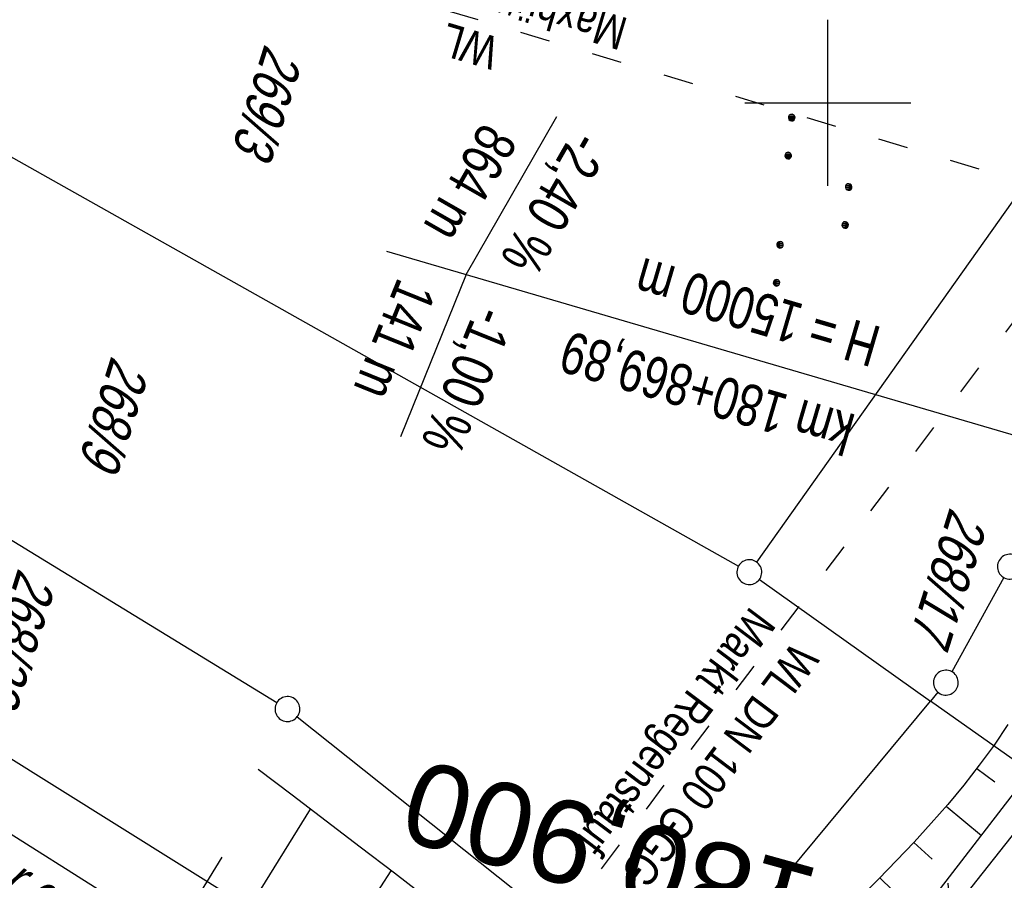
# Model space of a CAD drawing. Extents: x 507679 to 508175, y 445771 to 446563.
# Tile 8 of 43: x 507751 to 507811, y 445953 to 446005. Entities that reach past the tile are written whole.
import ezdxf
from ezdxf.enums import TextEntityAlignment as Align

# ---------------------------------------------------------------- set-up
doc = ezdxf.new("R2010")
doc.units = 0
doc.header["$LTSCALE"] = 10
doc.header["$MEASUREMENT"] = 0
for name, pattern in [('ACAD_ISO03W100', [30, 12, -18]), ('LT00', [0]), ('LT17', [0.15, 0.1, -0.05])]:
    doc.linetypes.add(name, pattern=pattern)
doc.layers.get('0').update_dxf_attribs({"linetype": 'LT00'})
for name, color, linetype in [('--EK_ST-93-1', 30, 'LT17'), ('--WASSER_NUTZUNG', 180, 'Continuous'), ('-GRA-40W', 11, 'Continuous'), ('DFK_BES-WEGE', 255, 'LT00'), ('DFK_FLUR_NR', 250, 'LT00'), ('DFK_GZPKT', 250, 'LT00'), ('DFK_KATASTER', 250, 'LT00'), ('DFK_NUTZUNG', 250, 'LT00'), ('DFK_TOPO-ANL', 252, 'LT00'), ('V128_BOESCH', 250, 'LT00'), ('V128_BOSCHUNG', 250, 'LT00'), ('V128_RASTER', 250, 'LT00'), ('WASSERLTG', 130, 'ACAD_ISO03W100'), ('WASSERLTG_TEXT', 130, 'Continuous')]:
    doc.layers.add(name, color=color, linetype=linetype)
doc.styles.add('Beschrift', font='ARIAL.TTF')
doc.styles.get("Standard").update_dxf_attribs({"font": 'ARIAL.TTF'})
doc.styles.add('Versorgungsltg', font='ARIAL.TTF', dxfattribs={"width": 0.8, "height": 2})

# ---------------------------------------------------------------- blocks, each defined once
blk = doc.blocks.new('SYMB7010')
at = {"color": 0, "linetype": 'ByBlock'}
for points in [[(-0.031408, 0.499213), (-0.093728, 0.49134), (-0.15457, 0.475719), (-0.212975, 0.452595), (-0.268021, 0.422333), (-0.31884, 0.385411), (-0.36463, 0.342411), (-0.40467, 0.29401), (-0.438329, 0.240973), (-0.465074, 0.184136), (-0.484486, 0.124395), (-0.496256, 0.062692), (-0.5002, 0)], [(0.5002, 0), (0.496256, 0.062692), (0.484485, 0.124395), (0.465074, 0.184136), (0.438329, 0.240973), (0.40467, 0.29401), (0.36463, 0.342411), (0.31884, 0.385411), (0.268021, 0.422333), (0.212975, 0.452595), (0.15457, 0.475719), (0.093728, 0.49134), (0.031408, 0.499213), (-0.031408, 0.499213)], [(-0.5002, 0), (-0.496256, -0.062692), (-0.484486, -0.124395), (-0.465075, -0.184136), (-0.438329, -0.240973), (-0.404671, -0.29401), (-0.36463, -0.342411), (-0.31884, -0.385411), (-0.268021, -0.422333), (-0.212975, -0.452595), (-0.154571, -0.475719), (-0.093728, -0.49134), (-0.031408, -0.499213), (0.031408, -0.499213)], [(0.031408, -0.499213), (0.093728, -0.491341), (0.15457, -0.475719), (0.212975, -0.452595), (0.268021, -0.422333), (0.31884, -0.385411), (0.36463, -0.342411), (0.404671, -0.294011), (0.438329, -0.240974), (0.465075, -0.184136), (0.484486, -0.124395), (0.496256, -0.062692), (0.500201, 0)]]:
    blk.add_lwpolyline(points, dxfattribs=at)
blk = doc.blocks.new('SYMB7111')
at = {"color": 0, "linetype": 'ByBlock'}
for p, q in [((-0.13, 0.202919), (-0.13, 0.177081)), ((-0.125, 0.172895), (-0.125, 0.207105)), ((-0.12, 0.209164), (-0.12, 0.170836)), ((-0.115, 0.170204), (-0.115, 0.209796)), ((-0.11, 0.209164), (-0.11, 0.170836)), ((-0.105, 0.172895), (-0.105, 0.207105)), ((-0.1, 0.202919), (-0.1, 0.177081)), ((-0.095, 0.189874), (-0.095, 0.190146)), ((0.1, 0.202919), (0.1, 0.177081)), ((0.105, 0.172895), (0.105, 0.207105)), ((0.11, 0.209164), (0.11, 0.170836)), ((0.115, 0.170204), (0.115, 0.209796)), ((0.12, 0.209164), (0.12, 0.170836)), ((0.125, 0.172895), (0.125, 0.207105)), ((0.13, 0.202919), (0.13, 0.177081)), ((0.135, 0.189874), (0.135, 0.190146)), ((-0.515, -0.177081), (-0.515, -0.202919)), ((-0.51, -0.207105), (-0.51, -0.172895)), ((-0.505, -0.170836), (-0.505, -0.209164)), ((-0.5, -0.209796), (-0.5, -0.170204)), ((-0.495, -0.170836), (-0.495, -0.209164)), ((-0.49, -0.207105), (-0.49, -0.172895)), ((-0.485, -0.177081), (-0.485, -0.202919)), ((-0.285, -0.177081), (-0.285, -0.202919)), ((-0.28, -0.207105), (-0.28, -0.172895)), ((-0.275, -0.170836), (-0.275, -0.209164)), ((-0.27, -0.209796), (-0.27, -0.170204)), ((-0.265, -0.170836), (-0.265, -0.209164)), ((-0.26, -0.207105), (-0.26, -0.172895)), ((-0.255, -0.177081), (-0.255, -0.202919)), ((0.255, -0.177081), (0.255, -0.202919)), ((0.26, -0.207105), (0.26, -0.172895)), ((0.265, -0.170836), (0.265, -0.209164)), ((0.27, -0.209796), (0.27, -0.170204)), ((0.275, -0.170836), (0.275, -0.209164)), ((0.28, -0.207105), (0.28, -0.172895)), ((0.285, -0.177081), (0.285, -0.202919)), ((0.485, -0.177081), (0.485, -0.202919)), ((0.49, -0.207105), (0.49, -0.172895)), ((0.495, -0.170836), (0.495, -0.209164)), ((0.5, -0.209796), (0.5, -0.170204)), ((0.505, -0.170836), (0.505, -0.209164)), ((0.51, -0.207105), (0.51, -0.172895)), ((0.515, -0.177081), (0.515, -0.202919)), ((-0.48, -0.190126), (-0.48, -0.189854)), ((-0.25, -0.190126), (-0.25, -0.189854)), ((0.29, -0.190126), (0.29, -0.189854)), ((0.52, -0.190126), (0.52, -0.189854))]:
    blk.add_line(p, q, dxfattribs=at)
for points in [[(-0.095, 0.19), (-0.096981, 0.198678), (-0.10253, 0.205637), (-0.11055, 0.209499), (-0.11945, 0.209499), (-0.12747, 0.205637), (-0.133019, 0.198678), (-0.135, 0.19), (-0.133019, 0.181322), (-0.12747, 0.174363), (-0.11945, 0.170501), (-0.11055, 0.170501), (-0.10253, 0.174363), (-0.096981, 0.181322), (-0.095, 0.19)], [(0.135, 0.19), (0.133019, 0.198678), (0.12747, 0.205637), (0.11945, 0.209499), (0.11055, 0.209499), (0.10253, 0.205637), (0.096981, 0.198678), (0.095, 0.19), (0.096981, 0.181322), (0.10253, 0.174363), (0.11055, 0.170501), (0.11945, 0.170501), (0.12747, 0.174363), (0.133019, 0.181322), (0.135, 0.19)], [(-0.48, -0.19), (-0.481981, -0.181322), (-0.48753, -0.174363), (-0.49555, -0.170501), (-0.50445, -0.170501), (-0.51247, -0.174363), (-0.518019, -0.181322), (-0.52, -0.19), (-0.518019, -0.198678), (-0.51247, -0.205637), (-0.50445, -0.209499), (-0.49555, -0.209499), (-0.48753, -0.205637), (-0.481981, -0.198678), (-0.48, -0.19)], [(-0.25, -0.19), (-0.251981, -0.181322), (-0.25753, -0.174363), (-0.26555, -0.170501), (-0.27445, -0.170501), (-0.28247, -0.174363), (-0.288019, -0.181322), (-0.29, -0.19), (-0.288019, -0.198678), (-0.28247, -0.205637), (-0.27445, -0.209499), (-0.26555, -0.209499), (-0.25753, -0.205637), (-0.251981, -0.198678), (-0.25, -0.19)], [(0.29, -0.19), (0.288019, -0.181322), (0.28247, -0.174363), (0.27445, -0.170501), (0.26555, -0.170501), (0.25753, -0.174363), (0.251981, -0.181322), (0.25, -0.19), (0.251981, -0.198678), (0.25753, -0.205637), (0.26555, -0.209499), (0.27445, -0.209499), (0.28247, -0.205637), (0.288019, -0.198678), (0.29, -0.19)], [(0.52, -0.19), (0.518019, -0.181322), (0.51247, -0.174363), (0.50445, -0.170501), (0.49555, -0.170501), (0.48753, -0.174363), (0.481981, -0.181322), (0.48, -0.19), (0.481981, -0.198678), (0.48753, -0.205637), (0.49555, -0.209499), (0.50445, -0.209499), (0.51247, -0.205637), (0.518019, -0.198678), (0.52, -0.19)]]:
    blk.add_lwpolyline(points, dxfattribs=at)
blk = doc.blocks.new('SYMB7251')
at = {"color": 0, "linetype": 'ByBlock'}
for points in [[(-0.25, 0), (-0.208333, 0.028889), (-0.166667, 0.051111), (-0.125, 0.06), (-0.083333, 0.051111), (-0.041667, 0.028889), (0, 0)], [(0, 0), (0.041667, -0.028889), (0.083333, -0.051111), (0.125, -0.06), (0.166667, -0.051111), (0.208333, -0.028889), (0.25, 0)]]:
    blk.add_lwpolyline(points, dxfattribs=at)

msp = doc.modelspace()

# ---------------------------------------------------------------- linework, layer by layer
at = {"layer": '-GRA-40W'}
for p, q in [((507778.209, 445989.657), (507783.671, 445999.175)), ((507773.411, 445991.065), (507811.361, 445979.928)), ((507778.209, 445989.657), (507774.246, 445979.878))]:
    msp.add_line(p, q, dxfattribs=at)
at = {"layer": 'DFK_KATASTER'}
for p, q in [((507733.574, 446006.441), (507794.617, 445972.087)), ((507819.027, 446005.227), (507795.704, 445972.33)), ((507726.15, 445988.737), (507766.801, 445963.861)), ((507721.847, 445978.542), (507772.411, 445946.97)), ((507795.881, 445971.284), (507806.19, 445963.948)), ((507810.608, 445971.391), (507807.473, 445965.715)), ((507806.632, 445964.481), (507806.19, 445963.948)), ((507791.02, 445945.665), (507806.19, 445963.948)), ((507811.101, 445960.46), (507806.19, 445963.948)), ((507768.027, 445963.001), (507789.954, 445945.555))]:
    msp.add_line(p, q, dxfattribs=at)
at = {"layer": 'DFK_TOPO-ANL'}
msp.add_line((507719.29, 445975.757), (507756.579, 445952.278), dxfattribs=at)
at = {"layer": 'V128_BOESCH'}
for points in [[(507795.174, 445934.809), (507798.455, 445939.817), (507813.783, 445959.195), (507814.302, 445960.349), (507814.818, 445961.506), (507815.327, 445962.664), (507815.825, 445963.827), (507816.643, 445965.817), (507817.424, 445967.821), (507818.173, 445969.838), (507818.893, 445971.865), (507819.589, 445973.903), (507820.263, 445975.948), (507820.921, 445978), (507821.566, 445980.056), (507822.201, 445982.116), (507822.831, 445984.178), (507823.46, 445986.239), (507825.065, 445991.471), (507826.684, 445996.695), (507828.317, 446001.912), (507829.964, 446007.124)], [(507793.208, 445936.389), (507797.676, 445940.816), (507813.476, 445961.323), (507814.566, 445964.454), (507815.654, 445967.586), (507816.738, 445970.72), (507817.814, 445973.856), (507818.881, 445976.995), (507819.936, 445980.138), (507820.978, 445983.286), (507822.046, 445986.571), (507823.1, 445989.86), (507824.14, 445993.154), (507825.171, 445996.451), (507826.195, 445999.751), (507827.214, 446003.052), (507828.231, 446006.353)], [(507810.853, 445962.544), (507810.014, 445961.295), (507809.128, 445960.078), (507808.199, 445958.888), (507807.231, 445957.723), (507806.23, 445956.579), (507805.201, 445955.452), (507804.148, 445954.34), (507803.078, 445953.239), (507801.993, 445952.147)], [(507791.435, 445936.328), (507791.256, 445937.008), (507791.065, 445937.682), (507790.852, 445938.342), (507790.605, 445938.982), (507790.313, 445939.595), (507789.948, 445940.204), (507789.53, 445940.782), (507789.064, 445941.33), (507788.56, 445941.855), (507788.025, 445942.361), (507787.467, 445942.851), (507786.894, 445943.33), (507786.314, 445943.803), (507784.226, 445945.485), (507782.145, 445947.142), (507780.072, 445948.777), (507778.004, 445950.392), (507775.942, 445951.99), (507773.883, 445953.575), (507771.829, 445955.148), (507769.777, 445956.713), (507767.726, 445958.272), (507765.677, 445959.828)]]:
    msp.add_lwpolyline(points, dxfattribs=at)
at = {"layer": 'V128_BOSCHUNG'}
for p, q in [((507808.98, 445959.884), (507810.055, 445959.081)), ((507807.14, 445957.617), (507809.251, 445955.84)), ((507763.127, 445948.253), (507768.833, 445957.43)), ((507805.178, 445955.428), (507806.279, 445954.42)), ((507760.608, 445949.81), (507763.505, 445954.544)), ((507768.125, 445945.095), (507773.693, 445953.72)), ((507803.134, 445953.297), (507805.508, 445950.982))]:
    msp.add_line(p, q, dxfattribs=at)
at = {"layer": 'V128_RASTER'}
for p, q in [((507799.997, 445995), (507799.997, 446005)), ((507794.997, 446000), (507804.997, 446000))]:
    msp.add_line(p, q, dxfattribs=at)
at = {"layer": 'WASSERLTG', "ltscale": 0.015}
msp.add_lwpolyline([(507729.739, 446019.678), (507824.805, 445991.349), (507887.955, 445981.841), (507909.856, 445988.041), (507910.002, 445989.555), (507916.92, 446005.016), (508049.961, 446081.832)], dxfattribs=at)
at = {"layer": 'WASSERLTG', "ltscale": 0.015, "flags": 128}
msp.add_lwpolyline([(507700.78, 445849.495), (507754.253, 445914.363), (507754.803, 445914.654), (507784.991, 445952.024), (507818.89, 445997.031), (507819.683, 445996.888), (507821.263, 445996.625), (507822.594, 445996.418), (507883.311, 445986.236), (507883.368, 445986.714), (507883.468, 445987.127), (507888.397, 446005.643), (507914.863, 446006.478), (507932.57, 446015.654), (507984.408, 446013.238), (508026.373, 446006.534)], dxfattribs=at)

# ---------------------------------------------------------------- block references
at = {"layer": '--WASSER_NUTZUNG', "xscale": 9.999999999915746, "yscale": 10.00000000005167, "zscale": 10, "rotation": 239.3814335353}
msp.add_blockref('SYMB7251', (507805.958, 445950.818), dxfattribs=at)
at = {"layer": 'DFK_GZPKT', "xscale": 1.500000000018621, "yscale": 1.5, "zscale": 1.5, "rotation": 264.7377099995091}
for p in [(507795.271, 445971.72), (507810.971, 445972.049), (507807.111, 445965.06), (507767.44, 445963.467)]:
    msp.add_blockref('SYMB7010', p, dxfattribs=at)
at = {"layer": 'DFK_NUTZUNG', "xscale": 9.999999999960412, "yscale": 10, "zscale": 10, "rotation": 264.7377000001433}
msp.add_blockref('SYMB7111', (507799.258, 445993.964), dxfattribs=at)

# ---------------------------------------------------------------- texts
at = {"layer": '--EK_ST-93-1', "style": 'Beschrift'}
msp.add_text('180,900', height=5, rotation=-195.50365, dxfattribs=at).set_placement((507798.985, 445951.348), align=Align.MIDDLE_LEFT)
at = {"layer": '-GRA-40W', "style": 'Beschrift', "width": 0.75}
msp.add_text('864 m', height=2.5, rotation=240.15008, dxfattribs=at).set_placement((507777.744, 445991.357), align=Align.TOP_RIGHT)
msp.add_text('-2,40 %', height=2.5, rotation=240.15008, dxfattribs=at).set_placement((507780.21, 445990.633), align=Align.RIGHT)
for s, rotation, p in [('H = 15000 m', 163.64581, (507802.62, 445984.057)), ('141 m', 247.93521, (507776.437, 445988.614))]:
    msp.add_text(s, height=2.5, rotation=rotation, dxfattribs=at).set_placement(p, align=Align.TOP_LEFT)
for s, rotation, p in [('-1,00 %', 247.93521, (507778.848, 445987.906)), ('km 180+869,89', 163.64581, (507801.775, 445981.178))]:
    msp.add_text(s, height=2.5, rotation=rotation, dxfattribs=at).set_placement(p)
at = {"layer": 'DFK_BES-WEGE', "oblique": 13.754, "width": 0.75}
msp.add_text('B a h n l i n i e  R e g e n s b u r g  -  W e i d e n', height=2.5, rotation=327.87238, dxfattribs=at).set_placement((507719.666, 445971.639))
at = {"layer": 'DFK_FLUR_NR', "oblique": 13.754, "width": 0.75}
for s, p in [('269/3', (507766.083, 446003.616)), ('268/9', (507756.847, 445984.819)), ('268/17', (507807.372, 445975.693)), ('268/22', (507751.233, 445972.025))]:
    msp.add_text(s, height=2.5, rotation=252.6066, dxfattribs=at).set_placement(p)
at = {"layer": 'WASSERLTG_TEXT', "char_height": 2, "attachment_point": 5, "style": 'Versorgungsltg'}
for s, insert, rotation in [('WL\\PMaxhütte Haidhof', (507778.89, 446005.031), 163.40669), ('WL DN 100 GGG\\PMarkt Regenstauf', (507791.94, 445961.25), 233.00496)]:
    msp.add_mtext(s, dxfattribs=dict(at, insert=insert, rotation=rotation))

doc.saveas('drawing.dxf')
